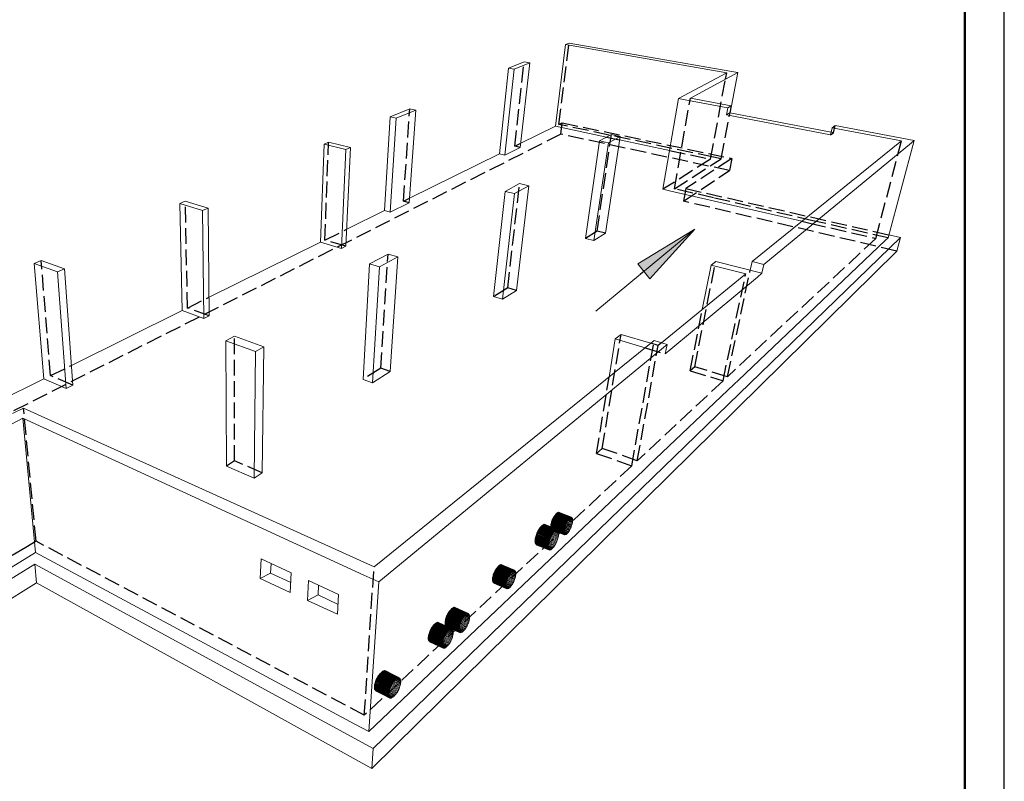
# Model space of a CAD drawing. Header units: millimetres. Extents: x 0 to 42000, y 0 to 29700.
# Tile 9 of 13: x 29538 to 42000, y 6398 to 16035. Entities that reach past the tile are written whole.
import ezdxf

# ---------------------------------------------------------------- set-up
doc = ezdxf.new("R2010")
doc.units = ezdxf.units.MM
doc.linetypes.add('______2', pattern=[270, 200, -70])
for name, color, linetype, lineweight in [('Standard', 7, 'Continuous', 25), ('Позиционная метка линия выноска', 7, 'Continuous', 13), ('Примечания', 7, 'Continuous', 13)]:
    doc.layers.add(name, color=color, linetype=linetype, lineweight=lineweight)

msp = doc.modelspace()

# ---------------------------------------------------------------- hatches: boundary and pattern name
at = {"layer": 'Позиционная метка линия выноска', "linetype": 'Continuous', "lineweight": 13, "transparency": 33554687}
msp.add_hatch(color=7, dxfattribs=at).paths.add_polyline_path([(37360, 12944), (38084, 13386), (37513, 12758)], flags=16)

# ---------------------------------------------------------------- linework, layer by layer
at = {"layer": 'Standard', "color": 7, "linetype": 'Continuous', "lineweight": 18, "transparency": 33554687}
for p, q in [((36318, 14688), (36448, 15720)), ((36493, 15738), (36448, 15720)), ((36448, 15720), (38487, 15363)), ((38527, 15385), (36493, 15738)), ((35922, 15503), (35723, 15421)), ((35795, 15407), (35994, 15490)), ((35873, 14418), (35994, 15490)), ((35994, 15490), (35922, 15503)), ((35609, 14338), (35723, 15421)), ((35679, 14322), (35795, 15407)), ((35723, 15421), (35795, 15407)), ((38487, 15363), (37877, 15037)), ((38027, 15041), (38627, 15367)), ((38627, 15367), (38527, 15385)), ((38529, 14856), (38627, 15367)), ((37680, 13889), (37877, 15037)), ((37877, 15037), (37982, 15017)), ((37982, 15017), (38501, 14919)), ((38544, 14944), (38027, 15041)), ((34475, 14907), (34225, 14804)), ((34302, 14787), (34551, 14891)), ((34468, 13719), (34551, 14891)), ((34551, 14891), (34475, 14907)), ((38484, 14831), (38501, 14919)), ((38527, 14856), (38484, 14831)), ((38484, 14831), (39801, 14577)), ((38501, 14919), (38544, 14944)), ((38527, 14856), (38544, 14944)), ((39809, 14611), (38527, 14856)), ((34154, 13619), (34225, 14804)), ((34225, 14804), (34302, 14787)), ((34227, 13598), (34302, 14787)), ((35879, 14471), (36318, 14688)), ((36318, 14688), (36967, 14550)), ((37027, 14582), (36877, 14502)), ((37137, 14559), (37027, 14582)), ((39801, 14577), (39822, 14668)), ((39861, 14696), (39822, 14668)), ((39822, 14668), (40698, 14502)), ((40860, 14508), (39861, 14696)), ((33347, 13220), (33390, 14461)), ((33447, 14484), (33390, 14461)), ((33390, 14461), (33667, 14392)), ((33723, 14416), (33447, 14484)), ((36700, 13268), (36877, 14502)), ((36806, 13240), (36989, 14478)), ((36877, 14502), (36989, 14478)), ((36952, 13334), (37137, 14559)), ((36989, 14478), (37137, 14559)), ((37131, 14515), (37764, 14380)), ((40698, 14502), (38807, 12975)), ((38956, 12938), (40825, 14478)), ((40530, 13274), (40860, 14508)), ((40825, 14478), (40860, 14508)), ((33612, 13141), (33667, 14392)), ((33667, 13169), (33723, 14416)), ((33667, 14392), (33723, 14416)), ((34472, 13776), (35609, 14338)), ((35609, 14338), (35679, 14322)), ((35679, 14322), (35873, 14418)), ((35865, 13961), (35682, 13863)), ((35981, 13932), (35865, 13961)), ((35537, 12531), (35682, 13863)), ((35650, 12497), (35800, 13834)), ((35682, 13863), (35800, 13834)), ((35800, 13834), (35981, 13932)), ((35826, 12610), (35981, 13932)), ((37680, 13889), (37780, 13866)), ((37780, 13866), (38277, 13752)), ((31634, 13738), (31563, 13708)), ((31593, 12354), (31563, 13708)), ((31563, 13708), (31851, 13622)), ((31922, 13652), (31634, 13738)), ((34227, 13598), (34468, 13719)), ((38277, 13752), (39437, 13484)), ((31851, 13622), (31922, 13652)), ((31869, 12254), (31851, 13622)), ((31937, 12289), (31922, 13652)), ((33677, 13383), (34154, 13619)), ((34154, 13619), (34227, 13598)), ((31935, 12522), (33347, 13220)), ((33347, 13220), (33612, 13141)), ((40685, 13280), (34011, 6814)), ((36700, 13268), (36806, 13240)), ((36806, 13240), (36952, 13334)), ((38636, 11475), (40494, 13241)), ((40494, 13241), (40530, 13274)), ((40540, 13313), (40685, 13280)), ((40685, 13280), (40638, 13108)), ((33612, 13141), (33667, 13169)), ((33993, 6559), (40638, 13108)), ((29811, 12987), (29722, 12950)), ((30105, 12881), (29811, 12987)), ((34200, 13070), (33965, 12944)), ((34090, 12906), (34325, 13034)), ((34325, 13034), (34200, 13070)), ((34228, 11584), (34325, 13034)), ((38347, 12976), (38289, 12931)), ((38932, 12826), (38347, 12976)), ((38784, 12864), (38807, 12975)), ((38807, 12975), (38956, 12938)), ((29844, 11489), (29722, 12950)), ((29722, 12950), (30017, 12844)), ((30017, 12844), (30105, 12881)), ((30126, 11368), (30017, 12844)), ((30210, 11411), (30105, 12881)), ((33884, 11482), (33965, 12944)), ((33965, 12944), (34090, 12906)), ((34003, 11439), (34090, 12906)), ((38178, 12369), (38289, 12931)), ((38289, 12931), (38727, 12818)), ((38932, 12826), (38956, 12938)), ((38727, 12818), (37663, 11948)), ((37779, 11864), (38876, 12779)), ((38876, 12779), (38932, 12826)), ((35650, 12497), (35826, 12610)), ((35537, 12531), (35650, 12497)), ((30192, 11661), (31593, 12354)), ((31593, 12354), (31869, 12254)), ((31869, 12254), (31937, 12289)), ((32257, 12031), (32149, 11973)), ((32156, 10387), (32149, 11973)), ((32149, 11973), (32521, 11837)), ((32628, 11896), (32257, 12031)), ((34023, 9112), (37569, 11976)), ((36997, 11513), (37075, 11996)), ((37149, 12053), (37075, 11996)), ((37075, 11996), (37454, 11882)), ((37525, 11940), (37149, 12053)), ((37569, 11976), (37731, 11927)), ((32521, 11837), (32628, 11896)), ((32609, 10301), (32628, 11896)), ((37731, 11927), (34084, 8920)), ((37708, 11805), (37731, 11927)), ((37708, 11805), (37779, 11864)), ((32507, 10234), (32521, 11837)), ((28030, 10593), (29844, 11489)), ((29844, 11489), (30126, 11368)), ((33884, 11482), (34003, 11439)), ((34003, 11439), (34228, 11584)), ((38581, 11423), (38636, 11475)), ((30126, 11368), (30210, 11411)), ((37506, 10401), (38581, 11423)), ((29587, 11121), (29447, 11050)), ((34023, 9112), (29587, 11121)), ((27265, 9803), (29576, 10991)), ((29737, 9292), (29576, 10991)), ((29576, 10991), (33894, 9007)), ((32156, 10387), (32507, 10234)), ((37437, 10336), (37506, 10401)), ((32507, 10234), (32609, 10301)), ((33955, 7028), (37437, 10336)), ((36496, 9723), (36490, 9718)), ((36537, 9705), (36494, 9721)), ((36501, 9728), (36496, 9723)), ((36536, 9712), (36499, 9726)), ((36507, 9732), (36501, 9728)), ((36535, 9719), (36505, 9730)), ((36512, 9734), (36507, 9732)), ((36533, 9724), (36510, 9733)), ((36516, 9735), (36512, 9734)), ((36531, 9729), (36515, 9735)), ((36521, 9736), (36516, 9735)), ((36528, 9732), (36519, 9736)), ((36525, 9734), (36521, 9736)), ((36528, 9732), (36525, 9734)), ((36531, 9729), (36528, 9732)), ((36533, 9724), (36531, 9729)), ((36535, 9719), (36533, 9724)), ((36431, 9598), (36428, 9587)), ((36434, 9609), (36431, 9598)), ((36433, 9606), (36500, 9580)), ((36437, 9620), (36434, 9609)), ((36436, 9617), (36506, 9590)), ((36441, 9631), (36437, 9620)), ((36440, 9629), (36511, 9601)), ((36445, 9643), (36441, 9631)), ((36444, 9640), (36516, 9612)), ((36450, 9654), (36445, 9643)), ((36449, 9651), (36520, 9623)), ((36455, 9665), (36450, 9654)), ((36454, 9662), (36524, 9634)), ((36461, 9675), (36455, 9665)), ((36459, 9672), (36527, 9645)), ((36466, 9685), (36461, 9675)), ((36465, 9682), (36530, 9656)), ((36472, 9695), (36466, 9685)), ((36470, 9692), (36533, 9667)), ((36478, 9703), (36472, 9695)), ((36535, 9677), (36476, 9700)), ((36484, 9711), (36478, 9703)), ((36536, 9687), (36482, 9708)), ((36490, 9718), (36484, 9711)), ((36537, 9696), (36488, 9715)), ((36506, 9590), (36511, 9601)), ((36511, 9601), (36516, 9612)), ((36516, 9612), (36520, 9623)), ((36520, 9623), (36524, 9634)), ((36524, 9634), (36527, 9645)), ((36527, 9645), (36530, 9656)), ((36530, 9656), (36533, 9667)), ((36533, 9667), (36535, 9677)), ((36536, 9712), (36535, 9719)), ((36535, 9677), (36536, 9687)), ((36537, 9705), (36536, 9712)), ((36536, 9687), (36537, 9696)), ((36537, 9696), (36537, 9705)), ((36257, 9484), (36252, 9471)), ((36263, 9497), (36257, 9484)), ((36257, 9484), (36342, 9450)), ((36270, 9509), (36263, 9497)), ((36263, 9497), (36347, 9463)), ((36276, 9521), (36270, 9509)), ((36270, 9509), (36351, 9476)), ((36283, 9532), (36276, 9521)), ((36276, 9520), (36354, 9489)), ((36290, 9542), (36283, 9532)), ((36283, 9531), (36357, 9502)), ((36297, 9551), (36290, 9542)), ((36359, 9514), (36290, 9541)), ((36304, 9559), (36297, 9551)), ((36360, 9525), (36297, 9550)), ((36311, 9566), (36304, 9559)), ((36361, 9536), (36304, 9559)), ((36318, 9572), (36311, 9566)), ((36361, 9545), (36311, 9565)), ((36360, 9554), (36317, 9571)), ((36324, 9576), (36318, 9572)), ((36331, 9579), (36324, 9576)), ((36359, 9562), (36324, 9576)), ((36357, 9568), (36330, 9579)), ((36336, 9581), (36331, 9579)), ((36341, 9581), (36336, 9581)), ((36354, 9573), (36336, 9581)), ((36346, 9580), (36341, 9581)), ((36350, 9577), (36341, 9581)), ((36350, 9577), (36346, 9580)), ((36347, 9463), (36351, 9476)), ((36354, 9573), (36350, 9577)), ((36351, 9476), (36354, 9489)), ((36357, 9568), (36354, 9573)), ((36354, 9489), (36357, 9502)), ((36359, 9562), (36357, 9568)), ((36357, 9502), (36359, 9514)), ((36360, 9554), (36359, 9562)), ((36359, 9514), (36360, 9525)), ((36361, 9545), (36360, 9554)), ((36360, 9525), (36361, 9536)), ((36361, 9536), (36361, 9545)), ((36425, 9567), (36424, 9558)), ((36424, 9558), (36424, 9549)), ((36424, 9556), (36472, 9537)), ((36424, 9549), (36425, 9542)), ((36426, 9576), (36425, 9567)), ((36425, 9565), (36477, 9544)), ((36425, 9548), (36466, 9532)), ((36425, 9542), (36426, 9535)), ((36425, 9541), (36460, 9527)), ((36428, 9587), (36426, 9576)), ((36426, 9575), (36483, 9552)), ((36426, 9535), (36428, 9530)), ((36427, 9534), (36455, 9523)), ((36428, 9585), (36489, 9560)), ((36428, 9530), (36430, 9525)), ((36428, 9529), (36450, 9521)), ((36430, 9595), (36495, 9570)), ((36430, 9525), (36433, 9522)), ((36431, 9525), (36445, 9519)), ((36433, 9522), (36437, 9520)), ((36434, 9522), (36441, 9519)), ((36437, 9520), (36441, 9519)), ((36441, 9519), (36445, 9519)), ((36445, 9519), (36450, 9521)), ((36450, 9521), (36455, 9523)), ((36455, 9523), (36460, 9527)), ((36460, 9527), (36466, 9532)), ((36466, 9532), (36472, 9537)), ((36472, 9537), (36477, 9544)), ((36477, 9544), (36483, 9552)), ((36483, 9552), (36489, 9560)), ((36489, 9560), (36495, 9570)), ((36495, 9570), (36500, 9580)), ((36500, 9580), (36506, 9590)), ((36228, 9381), (36227, 9371)), ((36227, 9372), (36285, 9349)), ((36227, 9371), (36227, 9361)), ((36227, 9362), (36278, 9342)), ((36227, 9361), (36228, 9352)), ((36229, 9393), (36228, 9381)), ((36228, 9383), (36292, 9357)), ((36228, 9353), (36271, 9336)), ((36228, 9352), (36230, 9345)), ((36231, 9405), (36229, 9393)), ((36230, 9394), (36299, 9366)), ((36234, 9417), (36231, 9405)), ((36232, 9406), (36306, 9376)), ((36238, 9431), (36234, 9417)), ((36234, 9418), (36312, 9387)), ((36242, 9444), (36238, 9431)), ((36238, 9431), (36319, 9399)), ((36246, 9457), (36242, 9444)), ((36242, 9444), (36325, 9411)), ((36252, 9471), (36246, 9457)), ((36247, 9458), (36331, 9423)), ((36252, 9471), (36337, 9437)), ((36278, 9342), (36285, 9349)), ((36285, 9349), (36292, 9357)), ((36292, 9357), (36299, 9366)), ((36299, 9366), (36306, 9376)), ((36306, 9376), (36312, 9387)), ((36312, 9387), (36319, 9399)), ((36319, 9399), (36325, 9411)), ((36325, 9411), (36331, 9423)), ((36331, 9423), (36337, 9437)), ((36337, 9437), (36342, 9450)), ((36342, 9450), (36347, 9463)), ((27433, 7886), (29737, 9292)), ((29737, 9292), (33779, 7122)), ((36230, 9346), (36265, 9331)), ((36230, 9345), (36232, 9338)), ((36232, 9339), (36259, 9328)), ((36232, 9338), (36235, 9333)), ((36235, 9334), (36253, 9327)), ((36235, 9333), (36239, 9330)), ((36238, 9330), (36248, 9326)), ((36239, 9330), (36243, 9327)), ((36243, 9327), (36248, 9326)), ((36248, 9326), (36253, 9327)), ((36253, 9327), (36259, 9328)), ((36259, 9328), (36265, 9331)), ((36265, 9331), (36271, 9336)), ((36271, 9336), (36278, 9342)), ((29728, 9144), (27389, 7699)), ((29728, 9144), (29750, 8911)), ((34011, 6814), (29728, 9144)), ((32581, 8963), (32593, 9213)), ((32593, 9213), (32975, 9037)), ((32720, 9154), (32714, 9033)), ((32581, 8963), (32714, 9033)), ((32714, 9033), (32968, 8913)), ((32962, 8788), (32975, 9037)), ((34084, 8920), (33894, 9007)), ((35718, 8975), (35713, 8963)), ((35724, 8986), (35718, 8975)), ((35723, 8984), (35801, 8950)), ((35730, 8998), (35724, 8986)), ((35729, 8995), (35806, 8962)), ((35736, 9008), (35730, 8998)), ((35735, 9006), (35809, 8974)), ((35742, 9018), (35736, 9008)), ((35741, 9016), (35812, 8985)), ((35749, 9028), (35742, 9018)), ((35747, 9025), (35814, 8996)), ((35755, 9036), (35749, 9028)), ((35816, 9007), (35754, 9034)), ((35762, 9044), (35755, 9036)), ((35817, 9017), (35760, 9042)), ((35768, 9050), (35762, 9044)), ((35818, 9027), (35767, 9048)), ((35775, 9055), (35768, 9050)), ((35817, 9035), (35773, 9054)), ((35781, 9060), (35775, 9055)), ((35816, 9043), (35779, 9058)), ((35787, 9063), (35781, 9060)), ((35815, 9049), (35785, 9062)), ((35792, 9064), (35787, 9063)), ((35812, 9055), (35791, 9064)), ((35797, 9065), (35792, 9064)), ((35809, 9059), (35796, 9065)), ((35802, 9064), (35797, 9065)), ((35806, 9062), (35801, 9064)), ((35806, 9062), (35802, 9064)), ((35809, 9059), (35806, 9062)), ((35806, 8962), (35809, 8974)), ((35812, 9055), (35809, 9059)), ((35809, 8974), (35812, 8985)), ((35815, 9049), (35812, 9055)), ((35812, 8985), (35814, 8996)), ((35814, 8996), (35816, 9007)), ((35816, 9043), (35815, 9049)), ((35817, 9035), (35816, 9043)), ((35816, 9007), (35817, 9017)), ((35818, 9027), (35817, 9035)), ((35817, 9017), (35818, 9027)), ((27437, 7451), (29750, 8911)), ((29750, 8911), (33993, 6559)), ((32581, 8963), (32962, 8788)), ((33180, 8688), (33193, 8937)), ((33193, 8937), (33574, 8762)), ((33320, 8879), (33314, 8757)), ((33955, 7028), (34084, 8920)), ((35694, 8893), (35693, 8883)), ((35693, 8883), (35693, 8874)), ((35693, 8882), (35749, 8858)), ((35693, 8874), (35693, 8865)), ((35693, 8873), (35742, 8852)), ((35693, 8865), (35694, 8858)), ((35693, 8865), (35736, 8846)), ((35696, 8904), (35694, 8893)), ((35694, 8892), (35755, 8866)), ((35694, 8858), (35696, 8851)), ((35694, 8857), (35730, 8842)), ((35695, 8903), (35762, 8874)), ((35698, 8915), (35696, 8904)), ((35696, 8851), (35698, 8846)), ((35696, 8851), (35724, 8839)), ((35701, 8927), (35698, 8915)), ((35698, 8914), (35768, 8883)), ((35705, 8939), (35701, 8927)), ((35701, 8925), (35774, 8893)), ((35704, 8937), (35781, 8904)), ((35709, 8951), (35705, 8939)), ((35708, 8949), (35786, 8915)), ((35713, 8963), (35709, 8951)), ((35712, 8961), (35792, 8926)), ((35717, 8972), (35797, 8938)), ((35736, 8846), (35742, 8852)), ((35742, 8852), (35749, 8858)), ((35749, 8858), (35755, 8866)), ((35755, 8866), (35762, 8874)), ((35762, 8874), (35768, 8883)), ((35768, 8883), (35774, 8893)), ((35774, 8893), (35781, 8904)), ((35781, 8904), (35786, 8915)), ((35786, 8915), (35792, 8926)), ((35792, 8926), (35797, 8938)), ((35797, 8938), (35801, 8950)), ((35801, 8950), (35806, 8962)), ((33180, 8688), (33314, 8757)), ((33314, 8757), (33568, 8637)), ((33562, 8512), (33574, 8762)), ((35698, 8846), (35701, 8842)), ((35698, 8846), (35719, 8837)), ((35701, 8842), (35705, 8838)), ((35701, 8841), (35714, 8836)), ((35705, 8838), (35709, 8837)), ((35709, 8837), (35714, 8836)), ((35714, 8836), (35719, 8837)), ((35719, 8837), (35724, 8839)), ((35724, 8839), (35730, 8842)), ((35730, 8842), (35736, 8846)), ((33180, 8688), (33562, 8512)), ((35155, 8478), (35148, 8468)), ((35162, 8487), (35155, 8478)), ((35159, 8483), (35230, 8451)), ((35169, 8495), (35162, 8487)), ((35232, 8462), (35166, 8492)), ((35176, 8502), (35169, 8495)), ((35232, 8472), (35173, 8499)), ((35183, 8508), (35176, 8502)), ((35233, 8482), (35180, 8505)), ((35190, 8513), (35183, 8508)), ((35232, 8490), (35187, 8511)), ((35197, 8516), (35190, 8513)), ((35231, 8498), (35194, 8515)), ((35203, 8518), (35197, 8516)), ((35229, 8504), (35200, 8517)), ((35208, 8519), (35203, 8518)), ((35226, 8510), (35206, 8519)), ((35214, 8519), (35208, 8519)), ((35222, 8514), (35212, 8519)), ((35218, 8517), (35214, 8519)), ((35222, 8514), (35218, 8517)), ((35226, 8510), (35222, 8514)), ((35229, 8504), (35226, 8510)), ((35231, 8498), (35229, 8504)), ((35232, 8490), (35231, 8498)), ((35233, 8482), (35232, 8490)), ((35232, 8472), (35233, 8482)), ((35101, 8359), (35099, 8348)), ((35104, 8372), (35101, 8359)), ((35101, 8357), (35175, 8323)), ((35108, 8384), (35104, 8372)), ((35104, 8369), (35182, 8332)), ((35107, 8381), (35189, 8343)), ((35112, 8396), (35108, 8384)), ((35111, 8393), (35195, 8354)), ((35117, 8409), (35112, 8396)), ((35116, 8405), (35201, 8366)), ((35123, 8422), (35117, 8409)), ((35121, 8418), (35207, 8378)), ((35128, 8434), (35123, 8422)), ((35126, 8430), (35212, 8390)), ((35135, 8446), (35128, 8434)), ((35133, 8442), (35217, 8403)), ((35141, 8457), (35135, 8446)), ((35139, 8453), (35221, 8415)), ((35148, 8468), (35141, 8457)), ((35146, 8464), (35225, 8427)), ((35152, 8474), (35228, 8439)), ((35189, 8343), (35195, 8354)), ((35195, 8354), (35201, 8366)), ((35201, 8366), (35207, 8378)), ((35207, 8378), (35212, 8390)), ((35212, 8390), (35217, 8403)), ((35217, 8403), (35221, 8415)), ((35221, 8415), (35225, 8427)), ((35225, 8427), (35228, 8439)), ((35228, 8439), (35230, 8451)), ((35230, 8451), (35232, 8462)), ((35232, 8462), (35232, 8472)), ((34911, 8225), (34906, 8213)), ((34917, 8238), (34911, 8225)), ((34911, 8225), (35000, 8184)), ((34923, 8250), (34917, 8238)), ((34917, 8238), (35005, 8196)), ((34930, 8261), (34923, 8250)), ((34923, 8249), (35010, 8209)), ((34937, 8272), (34930, 8261)), ((34930, 8261), (35014, 8221)), ((34944, 8282), (34937, 8272)), ((34937, 8272), (35018, 8234)), ((34952, 8292), (34944, 8282)), ((34944, 8282), (35021, 8246)), ((34951, 8291), (35023, 8257)), ((34959, 8300), (34952, 8292)), ((35024, 8268), (34958, 8299)), ((34966, 8307), (34959, 8300)), ((34973, 8314), (34966, 8307)), ((35025, 8279), (34966, 8307)), ((34980, 8318), (34973, 8314)), ((35025, 8288), (34973, 8313)), ((34987, 8322), (34980, 8318)), ((35024, 8297), (34980, 8318)), ((35023, 8305), (34986, 8322)), ((34993, 8325), (34987, 8322)), ((34999, 8326), (34993, 8325)), ((35021, 8311), (34993, 8324)), ((35005, 8325), (34999, 8326)), ((35018, 8317), (34999, 8325)), ((35014, 8321), (35004, 8325)), ((35010, 8324), (35005, 8325)), ((35014, 8321), (35010, 8324)), ((35018, 8317), (35014, 8321)), ((35014, 8221), (35018, 8234)), ((35021, 8311), (35018, 8317)), ((35018, 8234), (35021, 8246)), ((35023, 8305), (35021, 8311)), ((35021, 8246), (35023, 8257)), ((35024, 8297), (35023, 8305)), ((35023, 8257), (35024, 8268)), ((35025, 8288), (35024, 8297)), ((35024, 8268), (35025, 8279)), ((35025, 8279), (35025, 8288)), ((35098, 8337), (35097, 8327)), ((35097, 8335), (35161, 8305)), ((35097, 8327), (35097, 8317)), ((35097, 8325), (35154, 8298)), ((35097, 8317), (35098, 8308)), ((35097, 8315), (35147, 8292)), ((35099, 8348), (35098, 8337)), ((35098, 8308), (35099, 8301)), ((35098, 8307), (35140, 8287)), ((35099, 8345), (35168, 8313)), ((35099, 8301), (35101, 8294)), ((35099, 8300), (35134, 8284)), ((35101, 8294), (35104, 8289)), ((35102, 8293), (35127, 8281)), ((35104, 8289), (35108, 8285)), ((35105, 8288), (35122, 8280)), ((35108, 8285), (35112, 8282)), ((35109, 8284), (35116, 8281)), ((35112, 8282), (35116, 8281)), ((35116, 8281), (35122, 8280)), ((35122, 8280), (35127, 8281)), ((35127, 8281), (35134, 8284)), ((35134, 8284), (35140, 8287)), ((35140, 8287), (35147, 8292)), ((35147, 8292), (35154, 8298)), ((35154, 8298), (35161, 8305)), ((35161, 8305), (35168, 8313)), ((35168, 8313), (35175, 8323)), ((35175, 8323), (35182, 8332)), ((35182, 8332), (35189, 8343)), ((34886, 8139), (34885, 8129)), ((34885, 8130), (34945, 8102)), ((34885, 8129), (34885, 8119)), ((34885, 8121), (34938, 8096)), ((34885, 8119), (34886, 8111)), ((34888, 8151), (34886, 8139)), ((34886, 8141), (34952, 8109)), ((34886, 8112), (34931, 8091)), ((34886, 8111), (34888, 8103)), ((34890, 8162), (34888, 8151)), ((34888, 8152), (34959, 8118)), ((34888, 8104), (34924, 8087)), ((34888, 8103), (34890, 8097)), ((34893, 8174), (34890, 8162)), ((34890, 8163), (34967, 8127)), ((34896, 8187), (34893, 8174)), ((34893, 8175), (34974, 8137)), ((34901, 8200), (34896, 8187)), ((34897, 8188), (34981, 8148)), ((34906, 8213), (34901, 8200)), ((34901, 8200), (34987, 8159)), ((34906, 8213), (34994, 8171)), ((34938, 8096), (34945, 8102)), ((34945, 8102), (34952, 8109)), ((34952, 8109), (34959, 8118)), ((34959, 8118), (34967, 8127)), ((34967, 8127), (34974, 8137)), ((34974, 8137), (34981, 8148)), ((34981, 8148), (34987, 8159)), ((34987, 8159), (34994, 8171)), ((34994, 8171), (35000, 8184)), ((35000, 8184), (35005, 8196)), ((35005, 8196), (35010, 8209)), ((35010, 8209), (35014, 8221)), ((34890, 8098), (34918, 8084)), ((34890, 8097), (34893, 8091)), ((34893, 8092), (34912, 8083)), ((34893, 8091), (34897, 8087)), ((34896, 8088), (34906, 8083)), ((34897, 8087), (34901, 8085)), ((34901, 8085), (34906, 8083)), ((34906, 8083), (34912, 8083)), ((34912, 8083), (34918, 8084)), ((34918, 8084), (34924, 8087)), ((34924, 8087), (34931, 8091)), ((34931, 8091), (34938, 8096)), ((34240, 7609), (34233, 7596)), ((34246, 7622), (34240, 7609)), ((34240, 7610), (34336, 7561)), ((34254, 7634), (34246, 7622)), ((34247, 7622), (34341, 7574)), ((34261, 7646), (34254, 7634)), ((34254, 7634), (34346, 7587)), ((34269, 7657), (34261, 7646)), ((34261, 7646), (34351, 7601)), ((34277, 7667), (34269, 7657)), ((34269, 7657), (34354, 7613)), ((34285, 7676), (34277, 7667)), ((34277, 7667), (34357, 7626)), ((34293, 7684), (34285, 7676)), ((34285, 7676), (34359, 7638)), ((34301, 7691), (34293, 7684)), ((34361, 7649), (34293, 7684)), ((34309, 7697), (34301, 7691)), ((34361, 7660), (34301, 7690)), ((34361, 7670), (34308, 7696)), ((34316, 7701), (34309, 7697)), ((34324, 7704), (34316, 7701)), ((34360, 7678), (34316, 7701)), ((34358, 7686), (34323, 7704)), ((34330, 7705), (34324, 7704)), ((34336, 7706), (34330, 7705)), ((34355, 7693), (34330, 7705)), ((34342, 7704), (34336, 7706)), ((34351, 7698), (34336, 7706)), ((34347, 7702), (34342, 7704)), ((34347, 7702), (34342, 7704)), ((34351, 7698), (34347, 7702)), ((34355, 7693), (34351, 7698)), ((34351, 7601), (34354, 7613)), ((34354, 7613), (34357, 7626)), ((34358, 7686), (34355, 7693)), ((34357, 7626), (34359, 7638)), ((34360, 7678), (34358, 7686)), ((34359, 7638), (34361, 7649)), ((34361, 7670), (34360, 7678)), ((34361, 7660), (34361, 7670)), ((34361, 7649), (34361, 7660)), ((34209, 7518), (34208, 7507)), ((34208, 7509), (34276, 7474)), ((34208, 7507), (34208, 7496)), ((34208, 7498), (34269, 7467)), ((34208, 7496), (34208, 7487)), ((34208, 7488), (34261, 7461)), ((34208, 7487), (34209, 7478)), ((34211, 7530), (34209, 7518)), ((34209, 7479), (34253, 7457)), ((34209, 7478), (34211, 7470)), ((34210, 7520), (34284, 7482)), ((34214, 7543), (34211, 7530)), ((34212, 7532), (34292, 7491)), ((34218, 7556), (34214, 7543)), ((34215, 7545), (34300, 7501)), ((34222, 7569), (34218, 7556)), ((34218, 7557), (34308, 7512)), ((34228, 7583), (34222, 7569)), ((34223, 7571), (34315, 7523)), ((34233, 7596), (34228, 7583)), ((34228, 7584), (34323, 7535)), ((34234, 7597), (34329, 7548)), ((34276, 7474), (34284, 7482)), ((34284, 7482), (34292, 7491)), ((34292, 7491), (34300, 7501)), ((34300, 7501), (34308, 7512)), ((34308, 7512), (34315, 7523)), ((34315, 7523), (34323, 7535)), ((34323, 7535), (34329, 7548)), ((34329, 7548), (34336, 7561)), ((34336, 7561), (34341, 7574)), ((34341, 7574), (34346, 7587)), ((34346, 7587), (34351, 7601)), ((34211, 7472), (34246, 7454)), ((34211, 7470), (34214, 7464)), ((34214, 7465), (34239, 7452)), ((34214, 7464), (34218, 7459)), ((34217, 7460), (34233, 7451)), ((34218, 7459), (34222, 7455)), ((34222, 7455), (34227, 7453)), ((34222, 7455), (34227, 7453)), ((34227, 7453), (34233, 7451)), ((34233, 7451), (34239, 7452)), ((34239, 7452), (34246, 7454)), ((34246, 7454), (34253, 7457)), ((34253, 7457), (34261, 7461)), ((34261, 7461), (34269, 7467)), ((34269, 7467), (34276, 7474)), ((33779, 7122), (33955, 7028)), ((34011, 6814), (33993, 6559))]:
    msp.add_line(p, q, dxfattribs=at)
at = {"layer": 'Standard', "color": 7, "linetype": 'Continuous', "lineweight": 25, "transparency": 33554687}
msp.add_lwpolyline([(0, 0), (42000, 0), (42000, 29700), (0, 29700), (0, 0)], close=True, dxfattribs=at)
at = {"layer": 'Standard', "color": 7, "linetype": 'Continuous', "lineweight": 50, "transparency": 33554687}
msp.add_lwpolyline([(2000, 29200), (41500, 29200), (41500, 500), (2000, 500), (2000, 29200)], close=True, dxfattribs=at)
at = {"layer": 'Standard', "color": 7, "linetype": 'Continuous', "lineweight": 13, "transparency": 33554687}
msp.add_lwpolyline([(41500, 29200), (18300, 29200), (18300, 6000), (41500, 6000), (41500, 29200)], dxfattribs=at)
at = {"layer": 'Позиционная метка линия выноска', "color": 7, "linetype": 'Continuous', "lineweight": 13, "transparency": 33554687}
for p, q in [((38084, 13386), (36829, 12349)), ((37360, 12944), (38084, 13386)), ((38084, 13386), (37513, 12758)), ((38084, 13386), (38084, 13386)), ((38084, 13386), (38084, 13386)), ((38084, 13386), (38084, 13386)), ((37513, 12758), (37360, 12944)), ((37436, 12851), (37390, 12813))]:
    msp.add_line(p, q, dxfattribs=at)
at = {"layer": 'Примечания', "color": 253, "linetype": '______2', "lineweight": -3, "true_color": 0xababab, "transparency": 33554687}
for p, q in [((36362, 14710), (36493, 15738)), ((35804, 14434), (35922, 15503)), ((38472, 15283), (38487, 15363)), ((38281, 14270), (38472, 15283)), ((37824, 13894), (38027, 15041)), ((34396, 13738), (34475, 14907)), ((38417, 14275), (38529, 14856)), ((36362, 14710), (36406, 14731)), ((38320, 14295), (36362, 14710)), ((36387, 14587), (36406, 14731)), ((36406, 14731), (38552, 14279)), ((36387, 14587), (22165, 7397)), ((38522, 14126), (36387, 14587)), ((36847, 13361), (37027, 14582)), ((39801, 14577), (39840, 14605)), ((39840, 14605), (39809, 14611)), ((39840, 14605), (39861, 14696)), ((33402, 13247), (33447, 14484)), ((35804, 14434), (35879, 14471)), ((36967, 14550), (37131, 14515)), ((40374, 13268), (40698, 14502)), ((35873, 14418), (35804, 14434)), ((37764, 14380), (38281, 14270)), ((38281, 14270), (37680, 13889)), ((37824, 13894), (38417, 14275)), ((38552, 14279), (37968, 13899)), ((38417, 14275), (38320, 14295)), ((38552, 14279), (38522, 14126)), ((37939, 13739), (38522, 14126)), ((35715, 12643), (35865, 13961)), ((38320, 13781), (37824, 13894)), ((37968, 13899), (37939, 13739)), ((37968, 13899), (40540, 13313)), ((31662, 12387), (31634, 13738)), ((34396, 13738), (34472, 13776)), ((34468, 13719), (34396, 13738)), ((40638, 13108), (37939, 13739)), ((39578, 13492), (38320, 13781)), ((39437, 13484), (39540, 13461)), ((39540, 13461), (40374, 13268)), ((40530, 13274), (39578, 13492)), ((33402, 13247), (33677, 13383)), ((36847, 13361), (36700, 13268)), ((36952, 13334), (36847, 13361)), ((33667, 13169), (33402, 13247)), ((40374, 13268), (38496, 11518)), ((29928, 11531), (29811, 12987)), ((34110, 11626), (34200, 13070)), ((38082, 11643), (38347, 12976)), ((38496, 11518), (38784, 12864)), ((38440, 11466), (38727, 12818)), ((35715, 12643), (35537, 12531)), ((35826, 12610), (35715, 12643)), ((31662, 12387), (31935, 12522)), ((31937, 12289), (31662, 12387)), ((38025, 11593), (38178, 12369)), ((32258, 10452), (32257, 12031)), ((36911, 10611), (37149, 12053)), ((37285, 10390), (37569, 11976)), ((37355, 10454), (37619, 11912)), ((37454, 11882), (37708, 11805)), ((37619, 11912), (37525, 11940)), ((37663, 11948), (37619, 11912)), ((29928, 11531), (30192, 11661)), ((34110, 11626), (33884, 11482)), ((34228, 11584), (34110, 11626)), ((38082, 11643), (38025, 11593)), ((38025, 11593), (38440, 11466)), ((38496, 11518), (38082, 11643)), ((30210, 11411), (29928, 11531)), ((36840, 10548), (36997, 11513)), ((38440, 11466), (37355, 10454)), ((29745, 9436), (29587, 11121)), ((36911, 10611), (36840, 10548)), ((37355, 10454), (36911, 10611)), ((36840, 10548), (37285, 10390)), ((32258, 10452), (32156, 10387)), ((32609, 10301), (32258, 10452)), ((37285, 10390), (33900, 7235)), ((36288, 9718), (36293, 9729)), ((36293, 9729), (36299, 9739)), ((36455, 9665), (36293, 9729)), ((36299, 9739), (36304, 9749)), ((36461, 9675), (36299, 9739)), ((36304, 9749), (36310, 9758)), ((36466, 9685), (36304, 9749)), ((36310, 9758), (36316, 9767)), ((36472, 9695), (36310, 9758)), ((36316, 9767), (36322, 9774)), ((36478, 9703), (36316, 9767)), ((36322, 9774), (36328, 9781)), ((36484, 9711), (36322, 9774)), ((36328, 9781), (36334, 9787)), ((36490, 9718), (36328, 9781)), ((36334, 9787), (36339, 9791)), ((36496, 9723), (36334, 9787)), ((36339, 9791), (36345, 9795)), ((36501, 9728), (36339, 9791)), ((36345, 9795), (36350, 9797)), ((36507, 9732), (36345, 9795)), ((36350, 9797), (36355, 9798)), ((36512, 9734), (36350, 9797)), ((36355, 9798), (36359, 9799)), ((36516, 9735), (36355, 9798)), ((36359, 9799), (36363, 9797)), ((36521, 9736), (36359, 9799)), ((36363, 9797), (36366, 9795)), ((36525, 9734), (36363, 9797)), ((36366, 9795), (36369, 9792)), ((36519, 9736), (36366, 9795)), ((36369, 9792), (36372, 9787)), ((36515, 9735), (36369, 9792)), ((36372, 9730), (36370, 9720)), ((36372, 9787), (36374, 9782)), ((36510, 9733), (36372, 9787)), ((36374, 9740), (36372, 9730)), ((36372, 9730), (36470, 9692)), ((36374, 9782), (36375, 9775)), ((36505, 9730), (36374, 9782)), ((36375, 9750), (36374, 9740)), ((36476, 9700), (36374, 9740)), ((36375, 9775), (36376, 9767)), ((36499, 9726), (36375, 9775)), ((36376, 9759), (36375, 9750)), ((36482, 9708), (36375, 9750)), ((36376, 9767), (36376, 9759)), ((36494, 9721), (36376, 9767)), ((36488, 9715), (36376, 9759)), ((36113, 9586), (36120, 9597)), ((36120, 9597), (36127, 9608)), ((36283, 9532), (36120, 9597)), ((36127, 9608), (36134, 9617)), ((36290, 9542), (36127, 9608)), ((36134, 9617), (36141, 9625)), ((36297, 9551), (36134, 9617)), ((36141, 9625), (36148, 9631)), ((36304, 9559), (36141, 9625)), ((36148, 9631), (36155, 9637)), ((36311, 9566), (36148, 9631)), ((36155, 9637), (36161, 9641)), ((36318, 9572), (36155, 9637)), ((36161, 9641), (36167, 9644)), ((36324, 9576), (36161, 9641)), ((36167, 9644), (36173, 9646)), ((36331, 9579), (36167, 9644)), ((36173, 9646), (36178, 9646)), ((36336, 9581), (36173, 9646)), ((36178, 9646), (36183, 9645)), ((36341, 9581), (36178, 9646)), ((36183, 9645), (36187, 9642)), ((36346, 9580), (36183, 9645)), ((36187, 9642), (36191, 9638)), ((36341, 9581), (36187, 9642)), ((36191, 9638), (36194, 9633)), ((36336, 9581), (36191, 9638)), ((36194, 9633), (36196, 9626)), ((36330, 9579), (36194, 9633)), ((36196, 9626), (36198, 9619)), ((36324, 9576), (36196, 9626)), ((36198, 9619), (36199, 9610)), ((36317, 9571), (36198, 9619)), ((36199, 9600), (36198, 9590)), ((36199, 9610), (36199, 9600)), ((36311, 9565), (36199, 9610)), ((36304, 9559), (36199, 9600)), ((36263, 9631), (36265, 9641)), ((36263, 9622), (36263, 9631)), ((36263, 9631), (36425, 9567)), ((36263, 9613), (36263, 9622)), ((36263, 9622), (36424, 9558)), ((36264, 9606), (36263, 9613)), ((36263, 9613), (36424, 9549)), ((36265, 9600), (36264, 9606)), ((36264, 9606), (36425, 9542)), ((36265, 9641), (36266, 9651)), ((36265, 9641), (36426, 9576)), ((36267, 9594), (36265, 9600)), ((36265, 9600), (36426, 9535)), ((36266, 9651), (36269, 9662)), ((36428, 9587), (36266, 9651)), ((36269, 9662), (36272, 9673)), ((36431, 9598), (36269, 9662)), ((36272, 9673), (36275, 9684)), ((36434, 9609), (36272, 9673)), ((36275, 9684), (36279, 9695)), ((36437, 9620), (36275, 9684)), ((36279, 9695), (36283, 9707)), ((36441, 9631), (36279, 9695)), ((36283, 9707), (36288, 9718)), ((36445, 9643), (36283, 9707)), ((36450, 9654), (36288, 9718)), ((36311, 9601), (36305, 9596)), ((36317, 9608), (36311, 9601)), ((36311, 9601), (36424, 9556)), ((36323, 9616), (36317, 9608)), ((36317, 9608), (36425, 9565)), ((36329, 9624), (36323, 9616)), ((36323, 9616), (36426, 9575)), ((36334, 9633), (36329, 9624)), ((36329, 9624), (36428, 9585)), ((36340, 9643), (36334, 9633)), ((36334, 9633), (36430, 9595)), ((36345, 9653), (36340, 9643)), ((36340, 9643), (36433, 9606)), ((36350, 9664), (36345, 9653)), ((36345, 9653), (36436, 9617)), ((36355, 9675), (36350, 9664)), ((36350, 9664), (36440, 9629)), ((36359, 9686), (36355, 9675)), ((36355, 9675), (36444, 9640)), ((36363, 9697), (36359, 9686)), ((36359, 9686), (36449, 9651)), ((36367, 9709), (36363, 9697)), ((36363, 9697), (36454, 9662)), ((36370, 9720), (36367, 9709)), ((36367, 9709), (36459, 9672)), ((36370, 9720), (36465, 9682)), ((36066, 9459), (36068, 9471)), ((36068, 9471), (36071, 9484)), ((36231, 9405), (36068, 9471)), ((36071, 9484), (36074, 9497)), ((36234, 9417), (36071, 9484)), ((36074, 9497), (36078, 9510)), ((36238, 9431), (36074, 9497)), ((36078, 9510), (36083, 9523)), ((36242, 9444), (36078, 9510)), ((36083, 9523), (36088, 9537)), ((36246, 9457), (36083, 9523)), ((36088, 9537), (36094, 9550)), ((36252, 9471), (36088, 9537)), ((36094, 9550), (36100, 9563)), ((36257, 9484), (36094, 9550)), ((36100, 9563), (36106, 9575)), ((36263, 9497), (36100, 9563)), ((36106, 9575), (36113, 9586)), ((36270, 9509), (36106, 9575)), ((36276, 9521), (36113, 9586)), ((36163, 9476), (36157, 9464)), ((36169, 9489), (36163, 9476)), ((36163, 9476), (36242, 9444)), ((36175, 9502), (36169, 9489)), ((36169, 9489), (36247, 9458)), ((36180, 9515), (36175, 9502)), ((36175, 9502), (36252, 9471)), ((36185, 9528), (36180, 9515)), ((36180, 9515), (36257, 9484)), ((36189, 9541), (36185, 9528)), ((36185, 9528), (36263, 9497)), ((36192, 9554), (36189, 9541)), ((36189, 9541), (36270, 9509)), ((36195, 9567), (36192, 9554)), ((36192, 9554), (36276, 9520)), ((36197, 9579), (36195, 9567)), ((36195, 9567), (36283, 9531)), ((36198, 9590), (36197, 9579)), ((36290, 9541), (36197, 9579)), ((36297, 9550), (36198, 9590)), ((36269, 9590), (36267, 9594)), ((36267, 9594), (36428, 9530)), ((36272, 9586), (36269, 9590)), ((36269, 9590), (36430, 9525)), ((36276, 9584), (36272, 9586)), ((36272, 9586), (36433, 9522)), ((36280, 9583), (36276, 9584)), ((36276, 9584), (36437, 9520)), ((36284, 9583), (36280, 9583)), ((36280, 9583), (36434, 9522)), ((36289, 9585), (36284, 9583)), ((36284, 9583), (36431, 9525)), ((36294, 9587), (36289, 9585)), ((36289, 9585), (36428, 9529)), ((36300, 9591), (36294, 9587)), ((36294, 9587), (36427, 9534)), ((36305, 9596), (36300, 9591)), ((36300, 9591), (36425, 9541)), ((36305, 9596), (36425, 9548)), ((29615, 9358), (27475, 8068)), ((29745, 9436), (29615, 9358)), ((33900, 7235), (29745, 9436)), ((36064, 9437), (36065, 9448)), ((36065, 9427), (36064, 9437)), ((36064, 9437), (36227, 9371)), ((36065, 9448), (36066, 9459)), ((36065, 9448), (36228, 9381)), ((36065, 9419), (36065, 9427)), ((36065, 9427), (36227, 9361)), ((36067, 9411), (36065, 9419)), ((36065, 9419), (36228, 9352)), ((36066, 9459), (36229, 9393)), ((36069, 9405), (36067, 9411)), ((36067, 9411), (36230, 9345)), ((36073, 9400), (36069, 9405)), ((36069, 9405), (36232, 9338)), ((36076, 9396), (36073, 9400)), ((36073, 9400), (36235, 9333)), ((36081, 9393), (36076, 9396)), ((36076, 9396), (36239, 9330)), ((36085, 9392), (36081, 9393)), ((36081, 9393), (36243, 9327)), ((36091, 9393), (36085, 9392)), ((36085, 9392), (36238, 9330)), ((36097, 9394), (36091, 9393)), ((36091, 9393), (36235, 9334)), ((36103, 9398), (36097, 9394)), ((36097, 9394), (36232, 9339)), ((36109, 9402), (36103, 9398)), ((36103, 9398), (36230, 9346)), ((36116, 9408), (36109, 9402)), ((36109, 9402), (36228, 9353)), ((36123, 9415), (36116, 9408)), ((36116, 9408), (36227, 9362)), ((36130, 9423), (36123, 9415)), ((36123, 9415), (36227, 9372)), ((36137, 9432), (36130, 9423)), ((36130, 9423), (36228, 9383)), ((36144, 9442), (36137, 9432)), ((36137, 9432), (36230, 9394)), ((36151, 9452), (36144, 9442)), ((36144, 9442), (36232, 9406)), ((36157, 9464), (36151, 9452)), ((36151, 9452), (36234, 9418)), ((36157, 9464), (36238, 9431)), ((33900, 7235), (34023, 9112)), ((35575, 9090), (35581, 9099)), ((35581, 9099), (35588, 9108)), ((35749, 9028), (35581, 9099)), ((35588, 9108), (35594, 9115)), ((35755, 9036), (35588, 9108)), ((35594, 9115), (35601, 9121)), ((35762, 9044), (35594, 9115)), ((35601, 9121), (35607, 9127)), ((35768, 9050), (35601, 9121)), ((35607, 9127), (35614, 9131)), ((35775, 9055), (35607, 9127)), ((35614, 9131), (35619, 9134)), ((35781, 9060), (35614, 9131)), ((35619, 9134), (35625, 9136)), ((35787, 9063), (35619, 9134)), ((35625, 9136), (35630, 9136)), ((35792, 9064), (35625, 9136)), ((35630, 9136), (35635, 9135)), ((35797, 9065), (35630, 9136)), ((35635, 9135), (35639, 9133)), ((35802, 9064), (35635, 9135)), ((35639, 9133), (35643, 9130)), ((35801, 9064), (35639, 9133)), ((35643, 9130), (35646, 9126)), ((35796, 9065), (35643, 9130)), ((35646, 9126), (35648, 9120)), ((35791, 9064), (35646, 9126)), ((35648, 9120), (35650, 9113)), ((35785, 9062), (35648, 9120)), ((35650, 9113), (35651, 9106)), ((35779, 9058), (35650, 9113)), ((35651, 9106), (35651, 9097)), ((35773, 9054), (35651, 9106)), ((35651, 9097), (35651, 9088)), ((35767, 9048), (35651, 9097)), ((35527, 8966), (35528, 8976)), ((35528, 8976), (35531, 8987)), ((35696, 8904), (35528, 8976)), ((35531, 8987), (35534, 8999)), ((35698, 8915), (35531, 8987)), ((35534, 8999), (35537, 9011)), ((35701, 8927), (35534, 8999)), ((35537, 9011), (35541, 9023)), ((35705, 8939), (35537, 9011)), ((35541, 9023), (35546, 9035)), ((35709, 8951), (35541, 9023)), ((35546, 9035), (35551, 9047)), ((35713, 8963), (35546, 9035)), ((35551, 9047), (35556, 9058)), ((35718, 8975), (35551, 9047)), ((35556, 9058), (35562, 9069)), ((35724, 8986), (35556, 9058)), ((35562, 9069), (35568, 9080)), ((35730, 8998), (35562, 9069)), ((35568, 9080), (35575, 9090)), ((35736, 9008), (35568, 9080)), ((35742, 9018), (35575, 9090)), ((35615, 8975), (35609, 8965)), ((35620, 8986), (35615, 8975)), ((35615, 8975), (35704, 8937)), ((35626, 8998), (35620, 8986)), ((35620, 8986), (35708, 8949)), ((35631, 9010), (35626, 8998)), ((35626, 8998), (35712, 8961)), ((35635, 9021), (35631, 9010)), ((35631, 9010), (35717, 8972)), ((35639, 9033), (35635, 9021)), ((35635, 9021), (35723, 8984)), ((35643, 9045), (35639, 9033)), ((35639, 9033), (35729, 8995)), ((35646, 9056), (35643, 9045)), ((35643, 9045), (35735, 9006)), ((35648, 9067), (35646, 9056)), ((35646, 9056), (35741, 9016)), ((35650, 9078), (35648, 9067)), ((35648, 9067), (35747, 9025)), ((35651, 9088), (35650, 9078)), ((35754, 9034), (35650, 9078)), ((35760, 9042), (35651, 9088)), ((35526, 8956), (35527, 8966)), ((35526, 8946), (35526, 8956)), ((35526, 8956), (35693, 8883)), ((35526, 8938), (35526, 8946)), ((35526, 8946), (35693, 8874)), ((35527, 8930), (35526, 8938)), ((35526, 8938), (35693, 8865)), ((35527, 8966), (35694, 8893)), ((35529, 8924), (35527, 8930)), ((35527, 8930), (35694, 8858)), ((35532, 8918), (35529, 8924)), ((35529, 8924), (35696, 8851)), ((35535, 8914), (35532, 8918)), ((35532, 8918), (35698, 8846)), ((35538, 8911), (35535, 8914)), ((35535, 8914), (35701, 8842)), ((35538, 8911), (35705, 8838)), ((35547, 8908), (35543, 8909)), ((35543, 8909), (35709, 8837)), ((35552, 8909), (35547, 8908)), ((35547, 8908), (35701, 8841)), ((35558, 8911), (35552, 8909)), ((35552, 8909), (35698, 8846)), ((35564, 8914), (35558, 8911)), ((35558, 8911), (35696, 8851)), ((35570, 8918), (35564, 8914)), ((35564, 8914), (35694, 8857)), ((35576, 8924), (35570, 8918)), ((35570, 8918), (35693, 8865)), ((35583, 8930), (35576, 8924)), ((35576, 8924), (35693, 8873)), ((35589, 8937), (35583, 8930)), ((35583, 8930), (35693, 8882)), ((35596, 8946), (35589, 8937)), ((35589, 8937), (35694, 8892)), ((35602, 8955), (35596, 8946)), ((35596, 8946), (35695, 8903)), ((35609, 8965), (35602, 8955)), ((35602, 8955), (35698, 8914)), ((35609, 8965), (35701, 8925)), ((34937, 8463), (34941, 8476)), ((34941, 8476), (34946, 8488)), ((35112, 8396), (34941, 8476)), ((34946, 8488), (34951, 8500)), ((35117, 8409), (34946, 8488)), ((34951, 8500), (34957, 8513)), ((35123, 8422), (34951, 8500)), ((34957, 8513), (34963, 8524)), ((35128, 8434), (34957, 8513)), ((34963, 8524), (34970, 8536)), ((35135, 8446), (34963, 8524)), ((34970, 8536), (34976, 8546)), ((35141, 8457), (34970, 8536)), ((34976, 8546), (34983, 8556)), ((35148, 8468), (34976, 8546)), ((34983, 8556), (34991, 8565)), ((35155, 8478), (34983, 8556)), ((34991, 8565), (34998, 8573)), ((35162, 8487), (34991, 8565)), ((34998, 8573), (35005, 8580)), ((35169, 8495), (34998, 8573)), ((35005, 8580), (35012, 8586)), ((35176, 8502), (35005, 8580)), ((35012, 8586), (35019, 8591)), ((35183, 8508), (35012, 8586)), ((35019, 8591), (35025, 8594)), ((35190, 8513), (35019, 8591)), ((35025, 8594), (35031, 8596)), ((35197, 8516), (35025, 8594)), ((35031, 8596), (35037, 8597)), ((35203, 8518), (35031, 8596)), ((35037, 8597), (35042, 8597)), ((35208, 8519), (35037, 8597)), ((35042, 8597), (35047, 8595)), ((35214, 8519), (35042, 8597)), ((35047, 8481), (35042, 8469)), ((35047, 8595), (35051, 8592)), ((35218, 8517), (35047, 8595)), ((35051, 8493), (35047, 8481)), ((35047, 8481), (35133, 8442)), ((35051, 8592), (35055, 8588)), ((35212, 8519), (35051, 8592)), ((35055, 8505), (35051, 8493)), ((35051, 8493), (35139, 8453)), ((35055, 8588), (35058, 8582)), ((35206, 8519), (35055, 8588)), ((35058, 8517), (35055, 8505)), ((35055, 8505), (35146, 8464)), ((35058, 8582), (35060, 8576)), ((35200, 8517), (35058, 8582)), ((35060, 8529), (35058, 8517)), ((35058, 8517), (35152, 8474)), ((35060, 8576), (35061, 8568)), ((35194, 8515), (35060, 8576)), ((35061, 8540), (35060, 8529)), ((35060, 8529), (35159, 8483)), ((35061, 8568), (35062, 8559)), ((35187, 8511), (35061, 8568)), ((35062, 8550), (35061, 8540)), ((35166, 8492), (35061, 8540)), ((35062, 8559), (35062, 8550)), ((35180, 8505), (35062, 8559)), ((35173, 8499), (35062, 8550)), ((34757, 8343), (34764, 8353)), ((34764, 8353), (34771, 8363)), ((34937, 8272), (34764, 8353)), ((34771, 8363), (34779, 8373)), ((34944, 8282), (34771, 8363)), ((34779, 8373), (34786, 8381)), ((34952, 8292), (34779, 8373)), ((34786, 8381), (34793, 8388)), ((34959, 8300), (34786, 8381)), ((34793, 8388), (34801, 8394)), ((34966, 8307), (34793, 8388)), ((34801, 8394), (34808, 8399)), ((34973, 8314), (34801, 8394)), ((34808, 8399), (34814, 8403)), ((34980, 8318), (34808, 8399)), ((34814, 8403), (34821, 8405)), ((34987, 8322), (34814, 8403)), ((34821, 8405), (34827, 8406)), ((34993, 8325), (34821, 8405)), ((34827, 8406), (34832, 8406)), ((34999, 8326), (34827, 8406)), ((34832, 8406), (34837, 8404)), ((35005, 8325), (34832, 8406)), ((34837, 8404), (34842, 8401)), ((35010, 8324), (34837, 8404)), ((34842, 8401), (34845, 8397)), ((35004, 8325), (34842, 8401)), ((34845, 8397), (34849, 8391)), ((34999, 8325), (34845, 8397)), ((34849, 8391), (34851, 8385)), ((34993, 8324), (34849, 8391)), ((34851, 8385), (34852, 8377)), ((34986, 8322), (34851, 8385)), ((34852, 8377), (34853, 8369)), ((34980, 8318), (34852, 8377)), ((34853, 8369), (34853, 8359)), ((34973, 8313), (34853, 8369)), ((34853, 8359), (34853, 8349)), ((34966, 8307), (34853, 8359)), ((34926, 8416), (34928, 8427)), ((34926, 8406), (34926, 8416)), ((34926, 8416), (35098, 8337)), ((34926, 8396), (34926, 8406)), ((34926, 8406), (35097, 8327)), ((34927, 8388), (34926, 8396)), ((34926, 8396), (35097, 8317)), ((34928, 8380), (34927, 8388)), ((34927, 8388), (35098, 8308)), ((34928, 8427), (34930, 8439)), ((35099, 8348), (34928, 8427)), ((34930, 8374), (34928, 8380)), ((34928, 8380), (35099, 8301)), ((34930, 8439), (34933, 8451)), ((35101, 8359), (34930, 8439)), ((34933, 8368), (34930, 8374)), ((34930, 8374), (35101, 8294)), ((34933, 8451), (34937, 8463)), ((35104, 8372), (34933, 8451)), ((34937, 8364), (34933, 8368)), ((34933, 8368), (35104, 8289)), ((35108, 8384), (34937, 8463)), ((34941, 8361), (34937, 8364)), ((34937, 8364), (35108, 8285)), ((34946, 8360), (34941, 8361)), ((34941, 8361), (35112, 8282)), ((34951, 8360), (34946, 8360)), ((34946, 8360), (35109, 8284)), ((34957, 8361), (34951, 8360)), ((34951, 8360), (35105, 8288)), ((34963, 8363), (34957, 8361)), ((34957, 8361), (35102, 8293)), ((34970, 8366), (34963, 8363)), ((34963, 8363), (35099, 8300)), ((34977, 8371), (34970, 8366)), ((34970, 8366), (35098, 8307)), ((34984, 8377), (34977, 8371)), ((34977, 8371), (35097, 8315)), ((34991, 8384), (34984, 8377)), ((34984, 8377), (35097, 8325)), ((34998, 8392), (34991, 8384)), ((34991, 8384), (35097, 8335)), ((35005, 8401), (34998, 8392)), ((34998, 8392), (35099, 8345)), ((35012, 8411), (35005, 8401)), ((35005, 8401), (35101, 8357)), ((35019, 8422), (35012, 8411)), ((35012, 8411), (35104, 8369)), ((35025, 8433), (35019, 8422)), ((35019, 8422), (35107, 8381)), ((35031, 8444), (35025, 8433)), ((35025, 8433), (35111, 8393)), ((35037, 8456), (35031, 8444)), ((35031, 8444), (35116, 8405)), ((35042, 8469), (35037, 8456)), ((35037, 8456), (35121, 8418)), ((35042, 8469), (35126, 8430)), ((34713, 8221), (34715, 8232)), ((34715, 8232), (34717, 8244)), ((34888, 8151), (34715, 8232)), ((34717, 8244), (34720, 8256)), ((34890, 8162), (34717, 8244)), ((34720, 8256), (34724, 8269)), ((34893, 8174), (34720, 8256)), ((34724, 8269), (34728, 8281)), ((34896, 8187), (34724, 8269)), ((34728, 8281), (34733, 8294)), ((34901, 8200), (34728, 8281)), ((34733, 8294), (34738, 8307)), ((34906, 8213), (34733, 8294)), ((34738, 8307), (34744, 8319)), ((34911, 8225), (34738, 8307)), ((34744, 8319), (34750, 8331)), ((34917, 8238), (34744, 8319)), ((34750, 8331), (34757, 8343)), ((34923, 8250), (34750, 8331)), ((34930, 8261), (34757, 8343)), ((34809, 8229), (34803, 8218)), ((34816, 8240), (34809, 8229)), ((34809, 8229), (34897, 8188)), ((34822, 8252), (34816, 8240)), ((34816, 8240), (34901, 8200)), ((34828, 8264), (34822, 8252)), ((34822, 8252), (34906, 8213)), ((34834, 8277), (34828, 8264)), ((34828, 8264), (34911, 8225)), ((34838, 8289), (34834, 8277)), ((34834, 8277), (34917, 8238)), ((34843, 8302), (34838, 8289)), ((34838, 8289), (34923, 8249)), ((34846, 8314), (34843, 8302)), ((34843, 8302), (34930, 8261)), ((34849, 8326), (34846, 8314)), ((34846, 8314), (34937, 8272)), ((34851, 8338), (34849, 8326)), ((34849, 8326), (34944, 8282)), ((34853, 8349), (34851, 8338)), ((34851, 8338), (34951, 8291)), ((34958, 8299), (34853, 8349)), ((34713, 8211), (34713, 8221)), ((34713, 8221), (34886, 8139)), ((34713, 8201), (34713, 8211)), ((34713, 8211), (34885, 8129)), ((34714, 8193), (34713, 8201)), ((34713, 8201), (34885, 8119)), ((34716, 8185), (34714, 8193)), ((34714, 8193), (34886, 8111)), ((34718, 8179), (34716, 8185)), ((34716, 8185), (34888, 8103)), ((34721, 8174), (34718, 8179)), ((34718, 8179), (34890, 8097)), ((34725, 8169), (34721, 8174)), ((34721, 8174), (34893, 8091)), ((34729, 8167), (34725, 8169)), ((34725, 8169), (34897, 8087)), ((34735, 8165), (34729, 8167)), ((34729, 8167), (34901, 8085)), ((34740, 8165), (34735, 8165)), ((34735, 8165), (34896, 8088)), ((34746, 8166), (34740, 8165)), ((34740, 8165), (34893, 8092)), ((34753, 8169), (34746, 8166)), ((34746, 8166), (34890, 8098)), ((34759, 8172), (34753, 8169)), ((34753, 8169), (34888, 8104)), ((34766, 8177), (34759, 8172)), ((34759, 8172), (34886, 8112)), ((34774, 8183), (34766, 8177)), ((34766, 8177), (34885, 8121)), ((34781, 8191), (34774, 8183)), ((34774, 8183), (34885, 8130)), ((34788, 8199), (34781, 8191)), ((34781, 8191), (34886, 8141)), ((34795, 8208), (34788, 8199)), ((34788, 8199), (34888, 8152)), ((34803, 8218), (34795, 8208)), ((34795, 8208), (34890, 8163)), ((34803, 8218), (34893, 8175)), ((34077, 7724), (34084, 7736)), ((34084, 7736), (34092, 7747)), ((34261, 7646), (34084, 7736)), ((34092, 7747), (34100, 7757)), ((34269, 7657), (34092, 7747)), ((34100, 7757), (34108, 7766)), ((34277, 7667), (34100, 7757)), ((34108, 7766), (34116, 7773)), ((34285, 7676), (34108, 7766)), ((34116, 7773), (34124, 7780)), ((34293, 7684), (34116, 7773)), ((34124, 7780), (34132, 7786)), ((34301, 7691), (34124, 7780)), ((34132, 7786), (34140, 7790)), ((34309, 7697), (34132, 7786)), ((34140, 7790), (34147, 7793)), ((34316, 7701), (34140, 7790)), ((34147, 7793), (34154, 7794)), ((34324, 7704), (34147, 7793)), ((34154, 7794), (34160, 7794)), ((34330, 7705), (34154, 7794)), ((34160, 7794), (34166, 7793)), ((34336, 7706), (34160, 7794)), ((34166, 7793), (34171, 7790)), ((34342, 7704), (34166, 7793)), ((34171, 7790), (34175, 7786)), ((34342, 7704), (34171, 7790)), ((34175, 7786), (34179, 7781)), ((34336, 7706), (34175, 7786)), ((34179, 7781), (34182, 7775)), ((34330, 7705), (34179, 7781)), ((34182, 7775), (34184, 7767)), ((34323, 7704), (34182, 7775)), ((34184, 7727), (34182, 7715)), ((34184, 7767), (34185, 7758)), ((34316, 7701), (34184, 7767)), ((34185, 7738), (34184, 7727)), ((34184, 7727), (34285, 7676)), ((34185, 7758), (34185, 7748)), ((34308, 7696), (34185, 7758)), ((34185, 7748), (34185, 7738)), ((34301, 7690), (34185, 7748)), ((34293, 7684), (34185, 7738)), ((34031, 7597), (34033, 7609)), ((34033, 7609), (34035, 7621)), ((34209, 7518), (34033, 7609)), ((34035, 7621), (34038, 7633)), ((34211, 7530), (34035, 7621)), ((34038, 7633), (34041, 7646)), ((34214, 7543), (34038, 7633)), ((34041, 7646), (34046, 7660)), ((34218, 7556), (34041, 7646)), ((34046, 7660), (34051, 7673)), ((34222, 7569), (34046, 7660)), ((34051, 7673), (34056, 7686)), ((34228, 7583), (34051, 7673)), ((34056, 7686), (34063, 7699)), ((34233, 7596), (34056, 7686)), ((34063, 7699), (34069, 7712)), ((34240, 7609), (34063, 7699)), ((34069, 7712), (34077, 7724)), ((34246, 7622), (34069, 7712)), ((34254, 7634), (34077, 7724)), ((34140, 7613), (34133, 7601)), ((34147, 7625), (34140, 7613)), ((34140, 7613), (34223, 7571)), ((34154, 7637), (34147, 7625)), ((34147, 7625), (34228, 7584)), ((34160, 7650), (34154, 7637)), ((34154, 7637), (34234, 7597)), ((34166, 7663), (34160, 7650)), ((34160, 7650), (34240, 7610)), ((34171, 7676), (34166, 7663)), ((34166, 7663), (34247, 7622)), ((34175, 7689), (34171, 7676)), ((34171, 7676), (34254, 7634)), ((34179, 7702), (34175, 7689)), ((34175, 7689), (34261, 7646)), ((34182, 7715), (34179, 7702)), ((34179, 7702), (34269, 7657)), ((34182, 7715), (34277, 7667)), ((34031, 7587), (34031, 7597)), ((34031, 7597), (34208, 7507)), ((34032, 7577), (34031, 7587)), ((34031, 7587), (34208, 7496)), ((34033, 7568), (34032, 7577)), ((34032, 7577), (34208, 7487)), ((34035, 7561), (34033, 7568)), ((34033, 7568), (34209, 7478)), ((34038, 7554), (34035, 7561)), ((34035, 7561), (34211, 7470)), ((34042, 7549), (34038, 7554)), ((34038, 7554), (34214, 7464)), ((34046, 7545), (34042, 7549)), ((34042, 7549), (34218, 7459)), ((34052, 7543), (34046, 7545)), ((34046, 7545), (34222, 7455)), ((34057, 7542), (34052, 7543)), ((34052, 7543), (34222, 7455)), ((34064, 7542), (34057, 7542)), ((34057, 7542), (34217, 7460)), ((34071, 7544), (34064, 7542)), ((34064, 7542), (34214, 7465)), ((34078, 7547), (34071, 7544)), ((34071, 7544), (34211, 7472)), ((34085, 7551), (34078, 7547)), ((34078, 7547), (34209, 7479)), ((34093, 7557), (34085, 7551)), ((34085, 7551), (34208, 7488)), ((34101, 7564), (34093, 7557)), ((34093, 7557), (34208, 7498)), ((34109, 7571), (34101, 7564)), ((34101, 7564), (34208, 7509)), ((34117, 7580), (34109, 7571)), ((34109, 7571), (34210, 7520)), ((34125, 7590), (34117, 7580)), ((34117, 7580), (34212, 7532)), ((34133, 7601), (34125, 7590)), ((34125, 7590), (34215, 7545)), ((34133, 7601), (34218, 7557))]:
    msp.add_line(p, q, dxfattribs=at)

doc.saveas('drawing.dxf')
